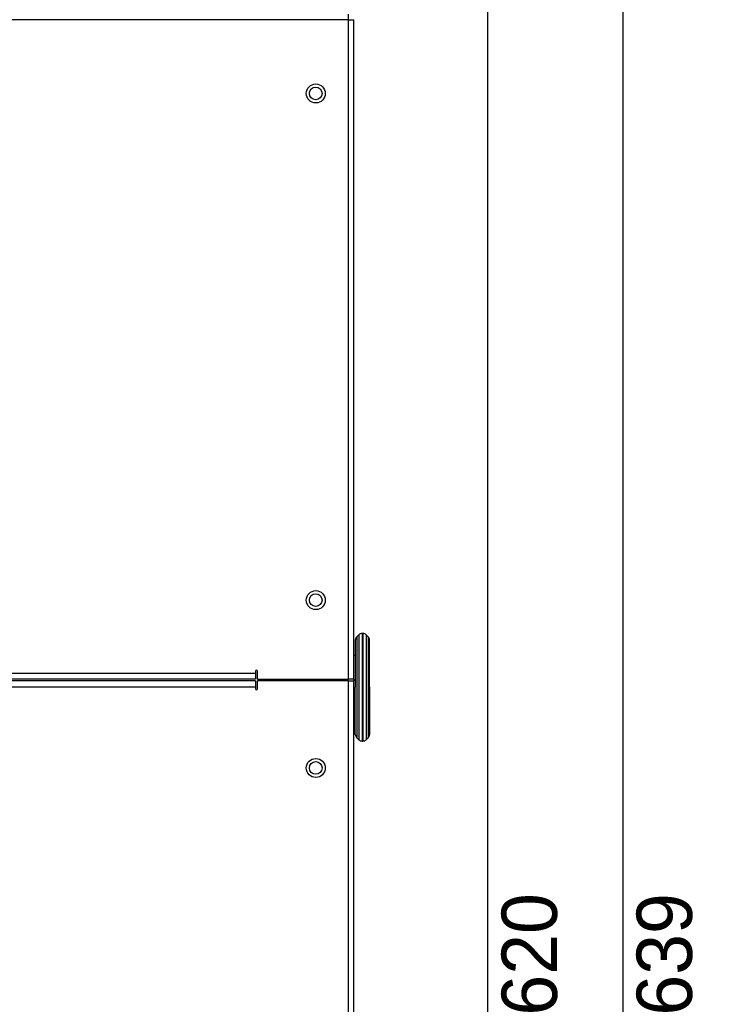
# Model space of a CAD drawing. Header units: millimetres. Extents: x -415 to 5, y -292 to 5.
# Tile 12 of 72: x -302 to -259, y -125 to -63. Entities that reach past the tile are written whole.
import ezdxf

# ---------------------------------------------------------------- set-up
doc = ezdxf.new("R2010")
doc.units = ezdxf.units.MM
doc.header["$MEASUREMENT"] = 0
doc.layers.add('实线', color=2, linetype='Continuous', lineweight=25)
doc.styles.add('SLDTEXTSTYLE16', font='ARIAL.TTF', dxfattribs={"width": 0.948})
doc.dimstyles.new('SLDDIMSTYLE0', dxfattribs={"dimtxt": 3.5, "dimasz": 2.8, "dimexe": 0, "dimexo": 0.0625, "dimgap": 0.875, "dimtad": 2, "dimlfac": 5, "dimrnd": 1e-09, "dimzin": 12, "dimdsep": 46, "dimtxsty": 'SLDTEXTSTYLE16', "dimsah": 1, "dimcen": 0.09, "dimadec": 0, "dimazin": 3, "dimtfac": 1, "dimtofl": 0, "dimtmove": 0, "dimatfit": 3, "dimfxl": 1, "dimfrac": 2, "dimtolj": 1, "dimtzin": 12, "dimarcsym": 0})

# ---------------------------------------------------------------- blocks, each defined once
blk = doc.blocks.new('*D41')
at = {"color": 0, "linetype": 'Continuous', "lineweight": -2}
for p, q in [((-282.107, -57.612), (-264.169, -57.612)), ((-264.169, -60.412), (-264.169, -182.712)), ((-290.807, -185.512), (-264.169, -185.512))]:
    blk.add_line(p, q, dxfattribs=at)
at = {"color": 0}
for points in [[(-263.702, -60.412), (-264.636, -60.412), (-264.169, -57.612)], [(-264.636, -182.712), (-263.702, -182.712), (-264.169, -185.512)]]:
    blk.add_solid(points, dxfattribs=at)
at = {"layer": 'Defpoints', "color": 0}
for p in [(-282.169, -57.612), (-290.869, -185.512), (-264.169, -185.512)]:
    blk.add_point(p, dxfattribs=at)
at = {"color": 0, "lineweight": 18, "insert": (-263.294, -122.286), "char_height": 3.5, "attachment_point": 2, "rotation": 90, "style": 'SLDTEXTSTYLE16'}
blk.add_mtext('\\A1;639', dxfattribs=at)
blk = doc.blocks.new('*D44')
at = {"color": 0, "linetype": 'Continuous', "lineweight": -2}
for p, q in [((-289.107, -59.612), (-272.7, -59.612)), ((-272.7, -180.512), (-272.7, -62.412)), ((-289.107, -183.312), (-272.7, -183.312))]:
    blk.add_line(p, q, dxfattribs=at)
at = {"color": 0}
for points in [[(-272.234, -62.412), (-273.167, -62.412), (-272.7, -59.612)], [(-273.167, -180.512), (-272.234, -180.512), (-272.7, -183.312)]]:
    blk.add_solid(points, dxfattribs=at)
at = {"layer": 'Defpoints', "color": 0}
for p in [(-289.169, -59.612), (-272.7, -59.612), (-289.169, -183.312)]:
    blk.add_point(p, dxfattribs=at)
at = {"color": 0, "lineweight": 18, "insert": (-271.825, -122.286), "char_height": 3.5, "attachment_point": 2, "rotation": 90, "style": 'SLDTEXTSTYLE16'}
blk.add_mtext('\\A1;620', dxfattribs=at)

msp = doc.modelspace()

# ---------------------------------------------------------------- linework, layer by layer
at = {"layer": '实线', "color": 7, "linetype": 'Continuous', "lineweight": 25}
for p, q in [((-281.5091, -63.2517), (-344.8291, -63.2517)), ((-281.5091, -63.2517), (-281.5091, -62.9117)), ((-281.5091, -104.9117), (-281.5091, -63.2517)), ((-281.5091, -63.2517), (-281.1691, -63.2517)), ((-281.1691, -104.9117), (-281.1691, -63.2517)), ((-280.857, -102.0995), (-280.9812, -102.2238)), ((-280.9812, -102.2238), (-280.9812, -108.5995)), ((-280.857, -102.0995), (-280.857, -105.3975)), ((-280.5934, -102.0117), (-280.6448, -102.0117)), ((-280.6448, -102.0117), (-280.6448, -108.8117)), ((-280.5934, -102.0117), (-280.5934, -108.8117)), ((-280.257, -102.2238), (-280.3812, -102.0995)), ((-280.3812, -102.0995), (-280.3812, -108.7238)), ((-280.257, -102.2238), (-280.257, -105.3905)), ((-281.0691, -103.4117), (-281.1691, -103.4117)), ((-287.3691, -104.4043), (-287.3691, -104.5243)), ((-287.2491, -104.9117), (-287.2491, -104.4043)), ((-338.9691, -104.5243), (-287.3691, -104.5243)), ((-287.3691, -104.9117), (-338.9691, -104.9117)), ((-287.3691, -105.0117), (-338.9691, -105.0117)), ((-287.3691, -104.5243), (-287.3691, -104.9117)), ((-287.3691, -105.0117), (-287.3691, -105.399)), ((-287.2491, -104.9117), (-281.5091, -104.9117)), ((-281.5091, -105.0117), (-287.2491, -105.0117)), ((-287.2491, -105.519), (-287.2491, -105.0117)), ((-285.1691, -105.0117), (-285.1691, -104.9117)), ((-284.7218, -105.0117), (-284.7218, -104.9117)), ((-282.5691, -104.9117), (-282.5691, -105.0117)), ((-281.6164, -104.9117), (-281.6164, -105.0117)), ((-281.1691, -104.9117), (-281.5091, -104.9117)), ((-281.5091, -179.1717), (-281.5091, -105.0117)), ((-281.5091, -105.0117), (-281.1691, -105.0117)), ((-281.1691, -104.9117), (-281.1691, -105.0117)), ((-281.1691, -179.1717), (-281.1691, -105.0117)), ((-287.3691, -105.399), (-338.9691, -105.399)), ((-287.3691, -105.399), (-287.3691, -105.519)), ((-280.857, -105.3975), (-280.857, -108.7238)), ((-280.257, -105.3905), (-280.257, -108.5995)), ((-281.1691, -107.4117), (-281.0691, -107.4117)), ((-280.9812, -108.5995), (-280.857, -108.7238)), ((-280.6448, -108.8117), (-280.5934, -108.8117)), ((-280.3812, -108.7238), (-280.257, -108.5995))]:
    msp.add_line(p, q, dxfattribs=at)
for centre, radius in [((-283.5691, -67.9117), 0.6), ((-283.5691, -67.9117), 0.4), ((-283.5691, -99.9117), 0.6), ((-283.5691, -99.9117), 0.4), ((-283.5691, -110.5117), 0.6), ((-283.5691, -110.5117), 0.4)]:
    msp.add_circle(centre, radius, dxfattribs=at)
for centre, radius, start, end in [((-280.7691, -102.4359), 0.3, 134.999995, 180), ((-280.6448, -102.3117), 0.3, 90, 134.999995), ((-280.5934, -102.3117), 0.3, 45.000006, 90), ((-280.4691, -102.4359), 0.3, 0, 45.000006), ((-287.3091, -104.4043), 0.06, 0, 180), ((-287.3091, -105.519), 0.06, 180, 0), ((-280.7691, -108.3874), 0.3, 180, 225.000005), ((-280.6448, -108.5117), 0.3, 225.000005, 270), ((-280.5934, -108.5117), 0.3, 270, 314.999994), ((-280.4691, -108.3874), 0.3, 314.999994, 0)]:
    msp.add_arc(centre, radius, start, end, dxfattribs=at)
for points in [[(-281.0691, -102.4359), (-281.0691, -102.4359), (-281.0691, -102.7495), (-281.0691, -103.8655), (-281.0691, -104.6225), (-281.0691, -105.4117)], [(-280.1691, -105.4117), (-280.1691, -104.6225), (-280.1691, -103.8655), (-280.1691, -102.7495), (-280.1691, -102.4359), (-280.1691, -102.4359)], [(-281.0691, -108.3874), (-281.0691, -108.3874), (-281.0691, -108.0739), (-281.0691, -106.9578), (-281.0691, -106.2009), (-281.0691, -105.4117)], [(-280.1691, -105.4117), (-280.1691, -106.2009), (-280.1691, -106.9578), (-280.1691, -108.0739), (-280.1691, -108.3874), (-280.1691, -108.3874)]]:
    msp.add_open_spline(points, degree=3, knots=[0, 0, 0, 0, 0.5, 0.5, 1, 1, 1, 1], dxfattribs=at)

# ---------------------------------------------------------------- dimensions: what is measured, and where the dimension line sits
at = {"color": 3, "linetype": 'Continuous', "lineweight": 18}
for base, p1, p2, text, picture, middle in [((-264.1688, -185.5117), (-282.1691, -57.6117), (-290.8691, -185.5117), '639', '*D41', (-264.1688, -122.2862)), ((-272.7004, -59.6117), (-289.1691, -183.3117), (-289.1691, -59.6117), '620', '*D44', (-272.7004, -122.2862))]:
    dim = msp.add_linear_dim(base=base, p1=p1, p2=p2, angle=90, text=text, dimstyle='SLDDIMSTYLE0', dxfattribs=at)
    dim.commit()
    dim.dimension.update_dxf_attribs({"geometry": picture, "text_midpoint": middle, "dimtype": 160})

doc.saveas('drawing.dxf')
